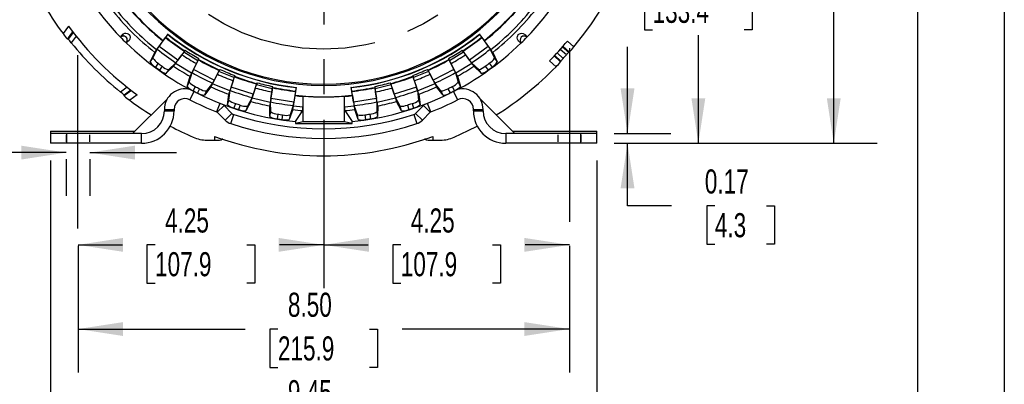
# Model space of a CAD drawing. Header units: inches. Extents: x 0 to 66, y 0 to 51.
# Tile 11 of 19: x 49 to 66, y 9.5 to 15.8. Entities that reach past the tile are written whole.
import ezdxf

# ---------------------------------------------------------------- set-up
doc = ezdxf.new("R2010")
doc.units = ezdxf.units.IN
doc.header["$LTSCALE"] = 6
doc.header["$MEASUREMENT"] = 0
doc.linetypes.add('CENTERX2', pattern=[0.8, 0.5, -0.1, 0.1, -0.1])
doc.linetypes.add('HIDDEN', pattern=[0.075, 0.05, -0.025])
doc.layers.add('CENTER', color=40, linetype='CENTERX2')
doc.layers.add('HIDDEN', color=102, linetype='HIDDEN')
doc.layers.add('DIMENSIONS', color=140, linetype='Continuous', lineweight=25)
doc.layers.add('TEXT', color=140, linetype='Continuous', lineweight=25)
doc.styles.add('SLDTEXTSTYLE0', font='TXT', dxfattribs={"width": 0.7})
doc.dimstyles.new('SLDDIMSTYLE0', dxfattribs={"dimtxt": 0.416667, "dimasz": 0.78, "dimexe": 0, "dimexo": 0.0625, "dimgap": 0.104167, "dimtad": 0, "dimtih": 1, "dimtoh": 1, "dimrnd": 1e-09, "dimdsep": 46, "dimtxsty": 'SLDTEXTSTYLE0', "dimsah": 1, "dimcen": 0.09, "dimadec": 0, "dimazin": 2, "dimtfac": 1, "dimtmove": 0, "dimatfit": 0, "dimfxl": 0, "dimfrac": 2, "dimtolj": 1, "dimtzin": 12, "dimarcsym": 0})
doc.dimstyles.new('SLDDIMSTYLE1', dxfattribs={"dimtxt": 0.416667, "dimasz": 0.78, "dimexe": 0, "dimexo": 0.0625, "dimgap": 0.104167, "dimtad": 0, "dimtih": 1, "dimtoh": 1, "dimrnd": 1e-09, "dimzin": 12, "dimdsep": 46, "dimtxsty": 'SLDTEXTSTYLE0', "dimsah": 1, "dimcen": 0.09, "dimadec": 0, "dimazin": 3, "dimtfac": 1, "dimtofl": 0, "dimtmove": 0, "dimatfit": 3, "dimfxl": 0, "dimfrac": 2, "dimtolj": 1, "dimtzin": 12, "dimarcsym": 0})
doc.dimstyles.new('SLDDIMSTYLE2', dxfattribs={"dimtxt": 0.416667, "dimasz": 0.78, "dimexe": 0, "dimexo": 0.0625, "dimgap": 0.104167, "dimtad": 0, "dimtih": 1, "dimtoh": 1, "dimrnd": 1e-09, "dimzin": 4, "dimdsep": 46, "dimtxsty": 'SLDTEXTSTYLE0', "dimsah": 1, "dimcen": 0.09, "dimadec": 0, "dimazin": 1, "dimtfac": 1, "dimtofl": 0, "dimtmove": 0, "dimatfit": 3, "dimfxl": 0, "dimfrac": 2, "dimtolj": 1, "dimtzin": 12, "dimarcsym": 0})
doc.dimstyles.new('SLDDIMSTYLE3', dxfattribs={"dimtxt": 0.416667, "dimasz": 0.78, "dimexe": 0, "dimexo": 0.0625, "dimgap": 0.104167, "dimtad": 0, "dimtih": 1, "dimtoh": 1, "dimrnd": 1e-09, "dimzin": 12, "dimdsep": 46, "dimtxsty": 'SLDTEXTSTYLE0', "dimsah": 1, "dimcen": 0.09, "dimadec": 0, "dimazin": 3, "dimtfac": 1, "dimtmove": 0, "dimatfit": 0, "dimfxl": 0, "dimfrac": 2, "dimtolj": 1, "dimtzin": 12, "dimarcsym": 0})
doc.dimstyles.new('SLDDIMSTYLE6', dxfattribs={"dimtxt": 0.416667, "dimasz": 0.78, "dimexe": 0, "dimexo": 0.0625, "dimgap": 0.104167, "dimtad": 0, "dimtih": 1, "dimtoh": 1, "dimrnd": 1e-09, "dimzin": 12, "dimdsep": 46, "dimtxsty": 'SLDTEXTSTYLE0', "dimsah": 1, "dimcen": 0, "dimadec": 0, "dimazin": 3, "dimtfac": 1, "dimtofl": 0, "dimtmove": 0, "dimatfit": 3, "dimfxl": 0, "dimfrac": 2, "dimtolj": 1, "dimtzin": 12, "dimarcsym": 0})

# ---------------------------------------------------------------- blocks, each defined once
blk = doc.blocks.new('_D_13')
at = {"layer": 'DIMENSIONS'}
for p, q in [((49.777, 13.494), (48.273, 13.494)), ((50.183, 13.494), (51.683, 13.494)), ((49.777, 13.379), (49.777, 12.744)), ((50.183, 13.379), (50.183, 12.744))]:
    blk.add_line(p, q, dxfattribs=at)
for points in [[(49.777, 13.494), (48.997, 13.614), (48.997, 13.374)], [(50.183, 13.494), (50.963, 13.374), (50.963, 13.614)]]:
    blk.add_solid(points, dxfattribs=at)
at = {"layer": 'DIMENSIONS', "insert": (44.104, 13.7), "char_height": 0.41667, "attachment_point": 1, "style": 'SLDTEXTSTYLE0'}
blk.add_mtext('8X 0.41 [10.3]', dxfattribs=at)
blk = doc.blocks.new('_D_16')
at = {"layer": 'DIMENSIONS'}
for p, q in [((49.98, 11.879), (49.98, 9.692)), ((58.479, 11.879), (58.479, 9.692)), ((49.98, 10.442), (52.872, 10.442)), ((53.437, 10.441), (53.297, 10.441)), ((53.297, 10.441), (53.297, 9.778)), ((55.022, 10.441), (55.162, 10.441)), ((55.162, 10.441), (55.162, 9.778)), ((58.479, 10.442), (55.587, 10.442)), ((53.297, 9.778), (53.437, 9.778)), ((55.162, 9.778), (55.022, 9.778))]:
    blk.add_line(p, q, dxfattribs=at)
for points in [[(49.98, 10.442), (50.76, 10.322), (50.76, 10.562)], [(58.479, 10.442), (57.699, 10.562), (57.699, 10.322)]]:
    blk.add_solid(points, dxfattribs=at)
at = {"layer": 'DIMENSIONS', "char_height": 0.4167, "attachment_point": 1, "style": 'SLDTEXTSTYLE0'}
for s, insert in [('8.50', (53.61, 11.071)), ('215.9', (53.437, 10.315))]:
    blk.add_mtext(s, dxfattribs=dict(at, insert=insert))
blk = doc.blocks.new('_D_18')
at = {"layer": 'DIMENSIONS'}
for p, q in [((45.289, 18.907), (45.289, 20.407)), ((49.381, 18.907), (44.539, 18.907)), ((44.67, 17.686), (44.53, 17.686)), ((44.53, 17.686), (44.53, 17.023)), ((45.908, 17.686), (46.048, 17.686)), ((46.048, 17.686), (46.048, 17.023)), ((44.53, 17.023), (44.67, 17.023)), ((46.048, 17.023), (45.908, 17.023)), ((46.269, 16.466), (44.539, 16.466)), ((45.289, 16.466), (45.289, 14.966))]:
    blk.add_line(p, q, dxfattribs=at)
for points in [[(45.289, 18.907), (45.409, 19.687), (45.169, 19.687)], [(45.289, 16.466), (45.169, 15.686), (45.409, 15.686)]]:
    blk.add_solid(points, dxfattribs=at)
at = {"layer": 'DIMENSIONS', "char_height": 0.4167, "attachment_point": 1, "style": 'SLDTEXTSTYLE0'}
for s, insert in [('2.44', (44.67, 18.316)), ('62.0', (44.67, 17.56))]:
    blk.add_mtext(s, dxfattribs=dict(at, insert=insert))
blk = doc.blocks.new('_D_19')
at = {"layer": 'DIMENSIONS'}
for p, q in [((57.58, 23.419), (59.18, 25.573)), ((59.18, 25.573), (59.658, 25.573)), ((59.973, 25.573), (59.833, 25.573)), ((59.833, 25.573), (59.833, 24.91)), ((61.558, 25.573), (61.698, 25.573)), ((61.698, 25.573), (61.698, 24.91)), ((59.833, 24.91), (59.973, 24.91)), ((61.698, 24.91), (61.558, 24.91))]:
    blk.add_line(p, q, dxfattribs=at)
blk.add_solid([(57.58, 23.419), (58.142, 23.974), (57.949, 24.117)], dxfattribs=at)
at = {"layer": 'DIMENSIONS', "char_height": 0.4167, "attachment_point": 1, "style": 'SLDTEXTSTYLE0'}
for s, insert in [('%%c', (59.658, 26.203)), ('11.24', (60.288, 26.203)), ('285.5', (59.973, 25.447))]:
    blk.add_mtext(s, dxfattribs=dict(at, insert=insert))
blk = doc.blocks.new('_D_20')
at = {"layer": 'DIMENSIONS'}
for p, q in [((54.53, 24.527), (58.223, 24.527)), ((58.583, 24.527), (63.801, 24.527)), ((63.051, 24.527), (63.051, 19.848)), ((62.259, 19.09), (62.119, 19.09)), ((62.119, 19.09), (62.119, 18.428)), ((63.844, 19.09), (63.984, 19.09)), ((63.984, 19.09), (63.984, 18.428)), ((62.119, 18.428), (62.259, 18.428)), ((63.984, 18.428), (63.844, 18.428)), ((63.051, 13.655), (63.051, 18.335)), ((59.254, 13.655), (63.801, 13.655))]:
    blk.add_line(p, q, dxfattribs=at)
for points in [[(63.051, 24.527), (62.931, 23.747), (63.171, 23.747)], [(63.051, 13.655), (63.171, 14.435), (62.931, 14.435)]]:
    blk.add_solid(points, dxfattribs=at)
at = {"layer": 'DIMENSIONS', "char_height": 0.4167, "attachment_point": 1, "style": 'SLDTEXTSTYLE0'}
for s, insert in [('10.87', (62.259, 19.721)), ('276.2', (62.259, 18.965))]:
    blk.add_mtext(s, dxfattribs=dict(at, insert=insert))
blk = doc.blocks.new('_D_23')
at = {"layer": 'DIMENSIONS'}
for p, q in [((59.078, 18.907), (61.459, 18.907)), ((60.709, 18.907), (60.709, 17.038)), ((59.917, 16.28), (59.777, 16.28)), ((59.777, 16.28), (59.777, 15.618)), ((61.502, 16.28), (61.642, 16.28)), ((61.642, 16.28), (61.642, 15.618)), ((59.777, 15.618), (59.917, 15.618)), ((60.709, 13.655), (60.709, 15.524)), ((61.642, 15.618), (61.502, 15.618)), ((59.254, 13.655), (61.459, 13.655))]:
    blk.add_line(p, q, dxfattribs=at)
for points in [[(60.709, 18.907), (60.589, 18.127), (60.829, 18.127)], [(60.709, 13.655), (60.829, 14.435), (60.589, 14.435)]]:
    blk.add_solid(points, dxfattribs=at)
at = {"layer": 'DIMENSIONS', "char_height": 0.4167, "attachment_point": 1, "style": 'SLDTEXTSTYLE0'}
for s, insert in [('5.25', (60.09, 16.911)), ('133.4', (59.917, 16.155))]:
    blk.add_mtext(s, dxfattribs=dict(at, insert=insert))
blk = doc.blocks.new('_D_24')
at = {"layer": 'DIMENSIONS'}
for p, q in [((59.484, 13.823), (59.484, 15.323)), ((59.254, 13.823), (60.234, 13.823)), ((59.254, 13.655), (60.234, 13.655)), ((59.484, 12.573), (59.484, 13.655)), ((60.242, 12.573), (59.484, 12.573)), ((60.994, 12.573), (60.854, 12.573)), ((60.854, 12.573), (60.854, 11.91)), ((61.886, 12.573), (62.026, 12.573)), ((62.026, 12.573), (62.026, 11.91)), ((60.854, 11.91), (60.994, 11.91)), ((62.026, 11.91), (61.886, 11.91))]:
    blk.add_line(p, q, dxfattribs=at)
for points in [[(59.484, 13.823), (59.604, 14.603), (59.364, 14.603)], [(59.484, 13.655), (59.364, 12.875), (59.604, 12.875)]]:
    blk.add_solid(points, dxfattribs=at)
at = {"layer": 'DIMENSIONS', "char_height": 0.4167, "attachment_point": 1, "style": 'SLDTEXTSTYLE0'}
for s, insert in [('0.17', (60.821, 13.203)), ('4.3', (60.994, 12.447))]:
    blk.add_mtext(s, dxfattribs=dict(at, insert=insert))
blk = doc.blocks.new('_D_25')
at = {"layer": 'DIMENSIONS'}
for p, q in [((54.23, 14.058), (54.23, 11.148)), ((49.98, 11.898), (50.747, 11.898)), ((49.98, 11.879), (49.98, 11.148)), ((51.312, 11.897), (51.172, 11.897)), ((51.172, 11.897), (51.172, 11.235)), ((52.897, 11.897), (53.037, 11.897)), ((53.037, 11.897), (53.037, 11.235)), ((54.23, 11.898), (53.462, 11.898)), ((51.172, 11.235), (51.312, 11.235)), ((53.037, 11.235), (52.897, 11.235))]:
    blk.add_line(p, q, dxfattribs=at)
for points in [[(49.98, 11.898), (50.76, 11.778), (50.76, 12.018)], [(54.23, 11.898), (53.45, 12.018), (53.45, 11.778)]]:
    blk.add_solid(points, dxfattribs=at)
at = {"layer": 'DIMENSIONS', "char_height": 0.4167, "attachment_point": 1, "style": 'SLDTEXTSTYLE0'}
for s, insert in [('4.25', (51.485, 12.528)), ('107.9', (51.312, 11.772))]:
    blk.add_mtext(s, dxfattribs=dict(at, insert=insert))
blk = doc.blocks.new('_D_26')
at = {"layer": 'DIMENSIONS'}
for p, q in [((54.23, 14.058), (54.23, 11.148)), ((54.23, 11.898), (54.997, 11.898)), ((55.562, 11.897), (55.422, 11.897)), ((55.422, 11.897), (55.422, 11.235)), ((57.147, 11.897), (57.287, 11.897)), ((57.287, 11.897), (57.287, 11.235)), ((58.479, 11.898), (57.712, 11.898)), ((58.479, 11.879), (58.479, 11.148)), ((55.422, 11.235), (55.562, 11.235)), ((57.287, 11.235), (57.147, 11.235))]:
    blk.add_line(p, q, dxfattribs=at)
for points in [[(54.23, 11.898), (55.01, 11.778), (55.01, 12.018)], [(58.479, 11.898), (57.699, 12.018), (57.699, 11.778)]]:
    blk.add_solid(points, dxfattribs=at)
at = {"layer": 'DIMENSIONS', "char_height": 0.4167, "attachment_point": 1, "style": 'SLDTEXTSTYLE0'}
for s, insert in [('4.25', (55.735, 12.528)), ('107.9', (55.562, 11.772))]:
    blk.add_mtext(s, dxfattribs=dict(at, insert=insert))
blk = doc.blocks.new('_D_27')
at = {"layer": 'DIMENSIONS'}
for p, q in [((49.505, 13.355), (49.505, 8.179)), ((58.954, 13.355), (58.954, 8.179)), ((49.505, 8.929), (52.872, 8.929)), ((53.437, 8.928), (53.297, 8.928)), ((53.297, 8.928), (53.297, 8.265)), ((55.022, 8.928), (55.162, 8.928)), ((55.162, 8.928), (55.162, 8.265)), ((58.954, 8.929), (55.587, 8.929)), ((53.297, 8.265), (53.437, 8.265)), ((55.162, 8.265), (55.022, 8.265))]:
    blk.add_line(p, q, dxfattribs=at)
for points in [[(49.505, 8.929), (50.285, 8.809), (50.285, 9.049)], [(58.954, 8.929), (58.174, 9.049), (58.174, 8.809)]]:
    blk.add_solid(points, dxfattribs=at)
at = {"layer": 'DIMENSIONS', "char_height": 0.4167, "attachment_point": 1, "style": 'SLDTEXTSTYLE0'}
for s, insert in [('9.45', (53.61, 9.558)), ('240.0', (53.437, 8.802))]:
    blk.add_mtext(s, dxfattribs=dict(at, insert=insert))
blk = doc.blocks.new('SW_CENTERMARKSYMBOL_0')
at = {"layer": 'CENTER', "color": 0}
for p, q in [((0, 0.2), (0, 4.549)), ((-0.2, 0), (-4.549, 0)), ((0, 0), (-0.1, 0)), ((0, 0), (0, 0.1)), ((0, 0), (0, -0.1)), ((0, 0), (0.1, 0)), ((0.2, 0), (4.549, 0)), ((0, -0.2), (0, -4.549))]:
    blk.add_line(p, q, dxfattribs=at)

msp = doc.modelspace()

# ---------------------------------------------------------------- linework, layer by layer
at = {"color": 7, "linetype": 'Continuous'}
msp.add_line((66.0006, 51.0006), (66.0006, 0.0006), dxfattribs=at)
for p, q in [((49.815, 15.6805), (49.7213, 15.5515)), ((49.7978, 15.4559), (49.8891, 15.5815)), ((49.8964, 15.5721), (49.8122, 15.4562)), ((49.9468, 15.5075), (49.8642, 15.3938)), ((50.7636, 15.5102), (50.7636, 15.5472)), ((51.5324, 15.544), (51.4514, 15.4325)), ((51.53, 15.5398), (51.5324, 15.5432)), ((51.5324, 15.544), (51.5324, 15.5432)), ((57.0076, 15.4325), (56.9266, 15.544)), ((56.9266, 15.5432), (56.9266, 15.544)), ((56.9266, 15.5432), (56.9291, 15.5398)), ((49.8122, 15.4562), (49.7978, 15.4559)), ((51.4489, 15.4256), (51.3394, 15.2749)), ((51.3827, 15.331), (51.4938, 15.4839)), ((51.708, 15.0947), (51.3827, 15.331)), ((51.4514, 15.4325), (51.4489, 15.4256)), ((51.4938, 15.4839), (51.4964, 15.4913)), ((57.0763, 15.331), (56.751, 15.0947)), ((56.9626, 15.4913), (56.9652, 15.4839)), ((56.9652, 15.4839), (57.0763, 15.331)), ((57.0101, 15.4256), (57.0076, 15.4325)), ((57.1196, 15.2749), (57.0101, 15.4256)), ((58.4788, 15.2336), (58.3679, 15.3333)), ((58.5572, 15.3217), (58.4441, 15.4235)), ((51.2276, 15.0624), (51.306, 15.2267)), ((51.2758, 15.1288), (51.3494, 15.2828)), ((51.668, 15.0361), (51.7775, 15.1869)), ((51.8191, 15.2476), (51.708, 15.0947)), ((51.8347, 15.2639), (51.8112, 15.2314)), ((52.0522, 15.0837), (51.8112, 15.2314)), ((51.8253, 15.2524), (51.8191, 15.2476)), ((56.6479, 15.2314), (56.4068, 15.0837)), ((56.6479, 15.2314), (56.6243, 15.2639)), ((56.6399, 15.2476), (56.6338, 15.2524)), ((56.751, 15.0947), (56.6399, 15.2476)), ((56.6815, 15.1869), (56.791, 15.0361)), ((57.1096, 15.2828), (57.1832, 15.1288)), ((57.153, 15.2267), (57.2314, 15.0624)), ((58.3273, 15.0653), (58.2165, 15.1651)), ((58.331, 15.0779), (58.2245, 15.1737)), ((58.2646, 15.217), (58.3699, 15.1222)), ((58.4266, 15.1852), (58.3213, 15.28)), ((58.3602, 15.3244), (58.4666, 15.2286)), ((51.2276, 15.0624), (51.2758, 15.1288)), ((51.3659, 15.0386), (51.3177, 14.9722)), ((51.4351, 14.9884), (51.3869, 14.922)), ((51.6325, 14.9895), (51.5005, 14.8641)), ((51.6725, 15.0481), (51.5487, 14.9305)), ((51.9432, 14.8675), (51.668, 15.0361)), ((52.0278, 15.0335), (51.9432, 14.8675)), ((51.9772, 14.9297), (52.063, 15.0981)), ((52.0522, 15.0837), (52.0704, 15.1194)), ((52.063, 15.0981), (52.0645, 15.1058)), ((56.3886, 15.1194), (56.4068, 15.0837)), ((56.3946, 15.1058), (56.396, 15.0981)), ((56.396, 15.0981), (56.4818, 14.9297)), ((56.5158, 14.8675), (56.4312, 15.0335)), ((56.791, 15.0361), (56.5158, 14.8675)), ((56.9103, 14.9305), (56.7865, 15.0481)), ((56.9585, 14.8641), (56.8266, 14.9895)), ((57.024, 14.9884), (57.0722, 14.922)), ((57.0931, 15.0386), (57.1413, 14.9722)), ((57.1832, 15.1288), (57.2314, 15.0624)), ((58.2478, 14.9781), (58.1348, 15.0799)), ((51.5487, 14.9305), (51.5005, 14.8641)), ((51.9033, 14.7133), (51.9518, 14.8769)), ((52.3355, 14.7472), (51.9772, 14.9297)), ((52.3051, 14.6831), (52.3897, 14.8491)), ((52.4213, 14.9156), (52.3355, 14.7472)), ((52.4342, 14.9341), (52.416, 14.8984)), ((52.6772, 14.7902), (52.416, 14.8984)), ((52.4266, 14.9213), (52.4213, 14.9156)), ((52.6772, 14.7902), (52.6896, 14.8283)), ((55.7695, 14.8283), (55.7819, 14.7902)), ((56.0431, 14.8984), (55.7819, 14.7902)), ((56.0431, 14.8984), (56.0249, 14.9341)), ((56.0378, 14.9156), (56.0324, 14.9213)), ((56.1236, 14.7472), (56.0378, 14.9156)), ((56.0693, 14.8491), (56.1539, 14.6831)), ((56.4818, 14.9297), (56.1236, 14.7472)), ((56.5072, 14.8769), (56.5558, 14.7133)), ((56.9585, 14.8641), (56.9103, 14.9305)), ((51.866, 14.6401), (51.9178, 14.8146)), ((51.866, 14.6401), (51.9033, 14.7133)), ((52.3077, 14.6956), (52.2038, 14.5601)), ((52.6033, 14.5595), (52.3051, 14.6831)), ((52.6609, 14.7368), (52.6033, 14.5595)), ((52.6272, 14.6264), (52.6856, 14.8061)), ((52.6856, 14.8061), (52.6858, 14.8139)), ((53.068, 14.6819), (53.0096, 14.5021)), ((53.0778, 14.7022), (53.0654, 14.664)), ((53.3403, 14.598), (53.0654, 14.664)), ((53.0724, 14.6883), (53.068, 14.6819)), ((55.3936, 14.664), (55.1187, 14.598)), ((55.3936, 14.664), (55.3812, 14.7022)), ((55.3911, 14.6819), (55.3867, 14.6883)), ((55.4495, 14.5021), (55.3911, 14.6819)), ((55.7732, 14.8139), (55.7734, 14.8061)), ((55.7734, 14.8061), (55.8318, 14.6264)), ((55.8557, 14.5595), (55.7981, 14.7368)), ((56.1539, 14.6831), (55.8557, 14.5595)), ((56.2552, 14.5601), (56.1513, 14.6956)), ((56.5412, 14.8146), (56.593, 14.6401)), ((56.5558, 14.7133), (56.593, 14.6401)), ((50.8298, 14.6246), (50.7161, 14.542)), ((50.9038, 14.5669), (50.7782, 14.4756)), ((50.7782, 14.4756), (50.7784, 14.49)), ((50.8943, 14.5741), (50.7784, 14.49)), ((51.0027, 14.4928), (50.8737, 14.3991)), ((51.9135, 14.4075), (51.9864, 14.5491)), ((52.0064, 14.6383), (51.9691, 14.5652)), ((52.0825, 14.5995), (52.0453, 14.5264)), ((52.2773, 14.6315), (52.1666, 14.487)), ((52.2038, 14.5601), (52.1666, 14.487)), ((52.5626, 14.3229), (52.5865, 14.5034)), ((52.588, 14.401), (52.6103, 14.5702)), ((53.0096, 14.5021), (52.6272, 14.6264)), ((52.9896, 14.434), (53.0472, 14.6113)), ((53.3326, 14.5428), (53.3035, 14.3587)), ((53.3166, 14.4284), (53.3462, 14.6151)), ((53.3403, 14.598), (53.3466, 14.6376)), ((53.3462, 14.6151), (53.3452, 14.6228)), ((53.7046, 14.2951), (53.7338, 14.4792)), ((53.7433, 14.5522), (53.7137, 14.3655)), ((53.7338, 14.4792), (53.7369, 14.4858)), ((53.7369, 14.4858), (53.7585, 14.622)), ((53.7466, 14.5592), (53.7433, 14.5522)), ((53.7579, 14.6213), (53.7572, 14.6172)), ((53.7579, 14.6213), (53.7585, 14.622)), ((54.7005, 14.622), (54.7221, 14.4858)), ((54.7005, 14.622), (54.7012, 14.6213)), ((54.7018, 14.6172), (54.7012, 14.6213)), ((54.7158, 14.5522), (54.7124, 14.5592)), ((54.7453, 14.3655), (54.7158, 14.5522)), ((54.7221, 14.4858), (54.7252, 14.4792)), ((54.7252, 14.4792), (54.7544, 14.2951)), ((55.1124, 14.6376), (55.1187, 14.598)), ((55.1139, 14.6228), (55.1129, 14.6151)), ((55.1129, 14.6151), (55.1424, 14.4284)), ((55.1556, 14.3587), (55.1264, 14.5428)), ((55.4118, 14.6113), (55.4694, 14.434)), ((55.8318, 14.6264), (55.4495, 14.5021)), ((55.8487, 14.5702), (55.871, 14.401)), ((55.8726, 14.5034), (55.8964, 14.3229)), ((56.2925, 14.487), (56.1817, 14.6315)), ((56.2925, 14.487), (56.2552, 14.5601)), ((56.3765, 14.5995), (56.4137, 14.5264)), ((56.4526, 14.6383), (56.4899, 14.5652)), ((56.4726, 14.5491), (56.5455, 14.4075)), ((51.5247, 14.4244), (50.9228, 13.8226)), ((52.435, 14.346), (52.3766, 14.1978)), ((52.505, 14.3095), (52.3867, 14.1912)), ((52.6415, 14.173), (52.505, 14.3095)), ((52.5626, 14.3229), (52.588, 14.401)), ((52.7016, 14.343), (52.6762, 14.265)), ((52.7828, 14.3166), (52.7575, 14.2386)), ((52.9702, 14.3787), (52.8834, 14.2187)), ((52.9902, 14.4468), (52.9088, 14.2968)), ((53.3035, 14.3587), (52.9896, 14.434)), ((53.3131, 14.1997), (53.3087, 14.3703)), ((53.7137, 14.3655), (53.3166, 14.4284)), ((53.7032, 14.3079), (53.6463, 14.1469)), ((53.8752, 14.4709), (53.87, 14.4661)), ((53.87, 14.4661), (53.87, 14.2793)), ((53.8752, 14.0254), (53.8752, 14.4709)), ((54.2295, 14.4585), (54.2295, 14.4567)), ((54.5838, 14.4709), (54.589, 14.4661)), ((54.5838, 14.4709), (54.5838, 14.0254)), ((54.589, 14.2793), (54.589, 14.4661)), ((55.1424, 14.4284), (54.7453, 14.3655)), ((54.8127, 14.1469), (54.7558, 14.3079)), ((55.1503, 14.3703), (55.1459, 14.1997)), ((55.4694, 14.434), (55.1556, 14.3587)), ((55.5502, 14.2968), (55.4688, 14.4468)), ((55.5756, 14.2187), (55.4888, 14.3787)), ((55.6762, 14.3166), (55.7015, 14.2386)), ((55.7574, 14.343), (55.7828, 14.265)), ((55.954, 14.3095), (55.8176, 14.173)), ((55.871, 14.401), (55.8964, 14.3229)), ((56.0723, 14.1912), (55.954, 14.3095)), ((56.0824, 14.1978), (56.0241, 14.346)), ((57.5362, 13.8226), (56.9344, 14.4244)), ((51.4736, 14.2412), (51.6409, 14.2412)), ((51.4736, 14.2412), (51.4736, 14.2163)), ((51.4736, 14.2163), (51.6409, 14.2163)), ((51.6409, 14.2412), (51.6409, 14.2163)), ((52.5232, 14.0547), (52.3867, 14.1912)), ((52.5232, 14.0547), (52.6415, 14.173)), ((52.6205, 13.9949), (52.6726, 14.1539)), ((52.9088, 14.2968), (52.8834, 14.2187)), ((53.3003, 14.1186), (53.2956, 14.3006)), ((53.3003, 14.1186), (53.3131, 14.1997)), ((53.4344, 14.1602), (53.4216, 14.0792)), ((53.5188, 14.1469), (53.506, 14.0658)), ((53.6942, 14.2375), (53.6335, 14.0659)), ((53.6463, 14.1469), (53.6335, 14.0659)), ((53.87, 14.2793), (53.7046, 14.2951)), ((53.7403, 14.0302), (53.8656, 14.221)), ((54.7544, 14.2951), (54.589, 14.2793)), ((54.5935, 14.221), (54.7187, 14.0302)), ((54.8255, 14.0659), (54.7649, 14.2375)), ((54.8255, 14.0659), (54.8127, 14.1469)), ((54.9402, 14.1469), (54.9531, 14.0658)), ((55.0246, 14.1602), (55.0375, 14.0792)), ((55.1459, 14.1997), (55.1587, 14.1186)), ((55.1634, 14.3006), (55.1587, 14.1186)), ((55.5756, 14.2187), (55.5502, 14.2968)), ((55.7864, 14.1539), (55.8385, 13.9949)), ((55.8176, 14.173), (55.9359, 14.0547)), ((56.0723, 14.1912), (55.9359, 14.0547)), ((56.8181, 14.2412), (56.9854, 14.2412)), ((56.8181, 14.2163), (56.8181, 14.2412)), ((56.8181, 14.2163), (56.9854, 14.2163)), ((56.9854, 14.2163), (56.9854, 14.2412)), ((53.7403, 14.0302), (53.7403, 13.9985)), ((53.8752, 14.0254), (53.7403, 13.9985)), ((53.7403, 13.9985), (54.7187, 13.9985)), ((54.5838, 14.0254), (53.8752, 14.0254)), ((54.7187, 13.9985), (54.5838, 14.0254)), ((54.7187, 13.9985), (54.7187, 14.0302)), ((49.5051, 13.862), (50.9622, 13.862)), ((49.5051, 13.862), (49.5051, 13.8226)), ((49.5051, 13.8226), (49.5051, 13.6553)), ((49.7807, 13.8226), (49.5051, 13.8226)), ((49.7807, 13.8226), (49.7807, 13.6553)), ((51.0799, 13.8226), (49.7807, 13.8226)), ((51.0799, 13.6553), (51.0799, 13.8226)), ((57.3791, 13.8226), (57.3791, 13.6553)), ((58.6783, 13.8226), (57.3791, 13.8226)), ((57.4968, 13.862), (58.9539, 13.862)), ((58.6783, 13.6553), (58.6783, 13.8226)), ((58.9539, 13.8226), (58.6783, 13.8226)), ((58.9539, 13.8226), (58.9539, 13.862)), ((58.9539, 13.6553), (58.9539, 13.8226)), ((49.7807, 13.6553), (49.5051, 13.6553)), ((51.0799, 13.6553), (49.7807, 13.6553)), ((52.21, 13.7104), (52.3428, 13.7104)), ((52.3428, 13.775), (52.3428, 13.7104)), ((52.4609, 13.7134), (52.4609, 13.7332)), ((52.4713, 13.7239), (52.4609, 13.7134)), ((52.4713, 13.7239), (52.4713, 13.7296)), ((55.9877, 13.7296), (55.9877, 13.7239)), ((55.9982, 13.7134), (55.9877, 13.7239)), ((55.9982, 13.7332), (55.9982, 13.7134)), ((56.1162, 13.775), (56.1162, 13.7104)), ((56.1162, 13.7104), (56.249, 13.7104)), ((58.6783, 13.6553), (57.3791, 13.6553)), ((58.9539, 13.6553), (58.6783, 13.6553))]:
    msp.add_line(p, q)
at = {"color": 179, "linetype": 'Continuous', "lineweight": 18}
for p, q in [((49.7806, 13.739), (49.7806, 13.8227)), ((49.7806, 13.8227), (49.7806, 13.6553))]:
    msp.add_line(p, q, dxfattribs=at)
at = {"flags": 128}
for points in [[(50.7152, 15.4904), (50.7232, 15.5079), (50.7636, 15.5472)], [(50.7636, 15.5472), (50.7919, 15.5575), (50.8093, 15.5594), (50.8321, 15.5554), (50.8491, 15.5475), (50.8544, 15.5437), (50.857, 15.5416), (50.8599, 15.5389), (50.8624, 15.5363), (50.8649, 15.5335), (50.868, 15.5294), (50.8736, 15.52), (50.881, 15.4931), (50.8771, 15.4573), (50.8631, 15.4312), (50.8126, 15.393)], [(57.6464, 15.393), (57.6289, 15.401), (57.6011, 15.424), (57.5829, 15.4564), (57.5779, 15.4765), (57.5795, 15.5029), (57.5863, 15.5217), (57.5905, 15.5286), (57.5926, 15.5315), (57.5953, 15.5349), (57.5975, 15.5373), (57.6, 15.5398), (57.6022, 15.5417), (57.6057, 15.5446), (57.613, 15.5494), (57.632, 15.5568), (57.6579, 15.5591), (57.6776, 15.5548), (57.7183, 15.5314), (57.7433, 15.4919), (57.7438, 15.4904)], [(51.8347, 15.2639), (51.8281, 15.2556), (51.8253, 15.2524)], [(56.6338, 15.2524), (56.6304, 15.2562), (56.6243, 15.2639)], [(52.0645, 15.1058), (52.0663, 15.1105), (52.0704, 15.1194)], [(56.3886, 15.1194), (56.393, 15.1098), (56.3946, 15.1058)], [(52.4342, 14.9341), (52.429, 14.9249), (52.4266, 14.9213)], [(52.6858, 14.8139), (52.6869, 14.8188), (52.6896, 14.8283)], [(55.7695, 14.8283), (55.7723, 14.8181), (55.7732, 14.8139)], [(56.0324, 14.9213), (56.0297, 14.9255), (56.0249, 14.9341)], [(53.0778, 14.7022), (53.0741, 14.6922), (53.0724, 14.6883)], [(55.3867, 14.6883), (55.3846, 14.6929), (55.3812, 14.7022)], [(53.3452, 14.6228), (53.3455, 14.6279), (53.3466, 14.6376)], [(55.1124, 14.6376), (55.1136, 14.6271), (55.1139, 14.6228)], [(56.486, 13.7601), (56.7301, 13.8741), (56.8835, 13.9534)]]:
    msp.add_lwpolyline(points, dxfattribs=at)
for centre, radius, start, end in [((54.2295, 18.9073), 5.6201, 320.35711, 36.6631), ((54.2295, 18.9073), 4.25, 180, 0), ((54.2295, 18.9073), 4.2303, 180, 0), ((54.2295, 18.9073), 4.9016, 184.96981, 224.19463), ((54.2295, 18.9073), 4.9016, 315.80537, 355.03019), ((54.2295, 18.9073), 5.6201, 203.37847, 216.6631), ((54.2289, 18.9067), 4.6411, 218.50634, 231.49366), ((54.2295, 18.9073), 4.4557, 218.61236, 231.38764), ((54.2295, 18.9073), 4.4488, 218.64299, 231.35701), ((54.2295, 18.9073), 4.4488, 308.64299, 321.35701), ((54.2295, 18.9073), 4.4557, 308.61236, 321.38764), ((54.2301, 18.9067), 4.6411, 308.50634, 321.49366), ((54.2295, 18.9073), 4.7004, 218.46004, 231.53996), ((54.2295, 18.9073), 4.7004, 308.46004, 321.53996), ((54.2295, 18.9073), 5.4681, 216.16515, 233.83485), ((50.3887, 16.0077), 0.8084, 214.35468, 223.03905), ((50.7636, 15.4413), 0.0689, 90, 134.59732), ((50.7636, 15.4413), 0.0689, 315.40268, 90), ((52.1766, 15.0574), 0.8067, 143.27668, 147.4663), ((54.2294, 18.907), 4.3157, 231.28126, 263.71874), ((54.2295, 18.9073), 4.3111, 231.27252, 263.72748), ((54.2295, 18.9073), 4.3118, 231.27982, 263.72018), ((54.2295, 18.9073), 4.3111, 276.27252, 308.72748), ((54.2295, 18.9073), 4.3118, 276.27982, 308.72018), ((54.2296, 18.907), 4.3157, 276.28126, 308.71874), ((56.4859, 15.1979), 0.5597, 31.60833, 37.6487), ((57.6954, 15.4413), 0.0689, 45.40268, 224.59732), ((49.1994, 14.8922), 0.8328, 37.03744, 42.62517), ((54.2295, 18.9073), 5.6036, 218.82894, 231.17106), ((54.2295, 18.9073), 4.9016, 224.19463, 225.80537), ((54.2295, 18.9073), 4.9016, 225.80537, 264.27231), ((52.1046, 14.7956), 0.8988, 143.4331, 147.16985), ((54.2295, 18.9073), 4.3821, 231.37073, 236.62927), ((54.2295, 18.9073), 4.3748, 231.33752, 236.66248), ((54.2295, 18.9073), 4.9016, 275.72769, 314.19463), ((54.2295, 18.9073), 4.3748, 303.33752, 308.66248), ((54.2295, 18.9073), 4.3821, 303.37073, 308.62927), ((56.5938, 14.9613), 0.6078, 31.93504, 37.46201), ((54.2295, 18.9073), 4.9016, 314.19463, 315.80537), ((54.2295, 18.9073), 5.4681, 315.57732, 320.42268), ((52.0612, 14.7394), 0.8988, 143.43309, 147.1699), ((54.2295, 18.9073), 4.6294, 231.52777, 236.47223), ((50.9148, 15.8734), 1.1025, 321.49135, 324.39114), ((54.2295, 18.9073), 4.4557, 236.61236, 240.38764), ((54.2295, 18.9073), 4.36, 236.68332, 240.31668), ((54.2295, 18.9073), 4.36, 299.68332, 303.31668), ((54.2295, 18.9073), 4.4557, 299.61236, 303.38764), ((57.4642, 15.8129), 1.0023, 215.46383, 218.65369), ((54.2295, 18.9073), 4.6294, 303.52777, 308.47223), ((56.3978, 14.7394), 0.8988, 32.8301, 36.56691), ((54.2295, 18.9073), 5.6098, 317.5671, 318.4329), ((59.0943, 14.6094), 0.8817, 135.39351, 139.22681), ((57.6736, 16.0291), 1.1319, 315.3454, 321.31873), ((51.4135, 15.1582), 0.2092, 207.24157, 242.73553), ((51.5109, 15.2735), 0.276, 211.61229, 238.32333), ((54.2295, 18.9073), 4.8132, 233.49138, 234.50862), ((51.5822, 15.1369), 0.209, 225.27271, 260.79167), ((50.9356, 15.5572), 0.8988, 320.8301, 324.56691), ((54.2295, 18.9073), 4.7004, 236.46004, 240.53996), ((51.2073, 15.4393), 0.6078, 319.93504, 325.46201), ((52.941, 14.6203), 1.0023, 152.46383, 155.65369), ((54.2295, 18.9073), 4.3821, 240.37073, 245.62927), ((54.2295, 18.9073), 4.3748, 240.33752, 245.66248), ((54.2295, 18.9073), 4.3748, 294.33752, 299.66248), ((54.2295, 18.9073), 4.3821, 294.37073, 299.62927), ((55.4279, 14.5765), 1.1025, 24.49135, 27.39114), ((54.2295, 18.9073), 4.7004, 299.46004, 303.53996), ((57.4834, 15.6158), 0.8988, 215.4331, 219.16985), ((57.5234, 15.5572), 0.8988, 215.43309, 219.1699), ((56.8453, 15.1988), 0.276, 283.61229, 310.32333), ((54.2295, 18.9073), 4.8132, 305.49138, 306.50862), ((56.9973, 15.2244), 0.209, 297.27271, 332.79167), ((56.9963, 15.2074), 0.2763, 301.66857, 328.35433), ((57.6681, 15.586), 0.84, 313.6421, 321.69377), ((58.8048, 14.7008), 0.6056, 135.89873, 141.48095), ((54.2295, 18.9073), 4.8952, 233.4999, 234.5001), ((51.5657, 15.1326), 0.2763, 229.66857, 256.35433), ((52.7399, 14.4515), 0.8988, 152.43309, 156.1699), ((52.774, 14.5138), 0.8988, 152.4331, 156.16985), ((54.2295, 18.9073), 4.6294, 240.52777, 245.47223), ((51.4302, 15.3922), 1.1025, 330.49135, 333.39114), ((54.2295, 18.9073), 4.4557, 245.61236, 249.38764), ((54.2295, 18.9073), 4.36, 245.68332, 249.31668), ((54.2295, 18.9073), 4.36, 290.68332, 294.31668), ((54.2295, 18.9073), 4.4557, 290.61236, 294.38764), ((56.9403, 15.345), 1.0023, 206.46383, 209.65369), ((54.2295, 18.9073), 4.6294, 294.52777, 299.47223), ((55.9474, 14.6401), 0.6078, 22.93504, 28.46201), ((55.7191, 14.4515), 0.8988, 23.8301, 27.56691), ((56.9249, 15.0706), 0.2092, 279.24157, 314.73553), ((54.2295, 18.9073), 4.8952, 305.4999, 306.5001), ((54.2295, 18.9073), 5.6201, 302.07353, 315.64289), ((52.1128, 14.893), 0.276, 220.61229, 247.32333), ((51.5003, 15.0832), 0.8988, 329.8301, 333.56691), ((51.787, 15.0092), 0.6078, 328.93504, 334.46201), ((53.6275, 14.4715), 1.0023, 161.46383, 164.65369), ((54.2295, 18.9073), 4.3821, 249.37073, 254.62927), ((54.2295, 18.9073), 4.3748, 249.33752, 254.66248), ((52.0146, 14.9976), 1.1025, 339.49135, 342.39114), ((54.2295, 18.9073), 4.36, 254.68332, 258.31668), ((54.2295, 18.9073), 4.36, 281.68332, 285.31668), ((54.2295, 18.9073), 4.3748, 285.33752, 290.66248), ((54.2295, 18.9073), 4.3821, 285.37073, 290.62927), ((56.3497, 14.9648), 1.0023, 197.46383, 200.65369), ((54.7356, 14.4423), 1.1025, 15.49135, 18.39114), ((56.9284, 15.1473), 0.8988, 206.4331, 210.16985), ((56.9588, 15.0832), 0.8988, 206.43309, 210.1699), ((56.3871, 14.8368), 0.209, 288.27271, 323.79167), ((49.9761, 13.5914), 1.2046, 48.23766, 52.09972), ((51.3299, 15.0664), 0.8084, 226.96095, 235.64532), ((51.8279, 14.2412), 0.3543, 74.61618, 180), ((52.0347, 14.7638), 0.2092, 216.24157, 251.73553), ((54.2295, 18.9073), 4.8952, 242.4999, 243.5001), ((54.2295, 18.9073), 4.8132, 242.49138, 243.50862), ((52.1889, 14.7624), 0.2763, 238.66857, 265.35433), ((52.2046, 14.7692), 0.209, 234.27271, 269.79167), ((54.2295, 18.9073), 4.7004, 245.46004, 249.53996), ((53.4553, 14.2733), 0.8988, 161.43309, 165.1699), ((53.4792, 14.3402), 0.8988, 161.4331, 165.16985), ((54.2295, 18.9073), 4.6294, 249.52777, 254.47223), ((52.4269, 14.6751), 0.6078, 337.93504, 343.46201), ((54.2295, 18.9073), 4.4557, 254.61236, 258.38764), ((54.3288, 14.432), 1.0023, 170.46383, 173.65369), ((54.2295, 18.9073), 4.3748, 258.33752, 263.66248), ((54.2295, 18.9073), 4.3821, 258.37073, 263.62927), ((54.2295, 18.9073), 4.4557, 263.61236, 265.37221), ((54.2295, 18.9073), 4.4488, 263.64299, 270), ((53.2021, 14.6888), 0.5597, 346.60833, 352.6487), ((54.2295, 18.9073), 4.4488, 270, 276.35701), ((54.2295, 18.9073), 4.4557, 274.62779, 276.38764), ((55.5001, 14.7334), 0.8067, 188.27668, 192.4663), ((54.2295, 18.9073), 4.3748, 276.33752, 281.66248), ((54.2295, 18.9073), 4.3821, 276.37073, 281.62927), ((54.0309, 14.4181), 1.1025, 6.49135, 9.39114), ((54.2295, 18.9073), 4.4557, 281.61236, 285.38764), ((56.307, 14.7714), 0.8988, 197.4331, 201.16985), ((54.2295, 18.9073), 4.6294, 285.52777, 290.47223), ((55.2587, 14.4239), 0.6078, 13.93504, 19.46201), ((55.0037, 14.2733), 0.8988, 14.8301, 18.56691), ((54.2295, 18.9073), 4.7004, 290.46004, 294.53996), ((56.233, 14.8353), 0.276, 274.61229, 301.32333), ((56.2916, 14.6962), 0.2092, 270.24157, 305.73553), ((54.2295, 18.9073), 4.8132, 296.49138, 297.50862), ((54.2295, 18.9073), 4.8952, 296.4999, 297.5001), ((56.3834, 14.8201), 0.2763, 292.66857, 319.35433), ((56.6311, 14.2412), 0.3543, 0, 105.38382), ((54.2295, 18.9073), 5.6201, 233.3369, 237.92647), ((51.8279, 14.2412), 0.187, 62.75566, 180), ((54.2295, 18.9053), 5.0591, 242.75566, 248.51523), ((52.3658, 14.1703), 0.1969, 45, 52.43739), ((52.7099, 14.4715), 0.2092, 225.24157, 260.73553), ((52.7668, 14.6113), 0.276, 229.61229, 256.32333), ((54.2295, 18.9073), 4.8132, 251.49138, 252.50862), ((52.8769, 14.5033), 0.209, 243.27271, 278.79167), ((52.1321, 14.7033), 0.8988, 338.8301, 342.56691), ((54.2295, 18.9073), 4.7004, 254.46004, 258.53996), ((54.1898, 14.2093), 0.8988, 170.43309, 174.1699), ((54.2029, 14.279), 0.8988, 170.4331, 174.16985), ((54.2295, 18.9073), 4.6294, 258.52777, 263.47223), ((53.1111, 14.4453), 0.6078, 346.93504, 352.46201), ((54.2295, 18.9073), 4.4505, 265.43355, 270), ((54.2295, 18.9073), 4.4505, 270, 274.56645), ((55.6344, 14.4973), 0.8988, 188.4331, 192.16985), ((54.2295, 18.9073), 4.6294, 276.52777, 281.47223), ((54.5447, 14.318), 0.6078, 4.93504, 10.46201), ((54.2693, 14.2093), 0.8988, 5.8301, 9.56691), ((54.2295, 18.9073), 4.7004, 281.46004, 285.53996), ((56.3269, 14.7033), 0.8988, 197.43309, 201.1699), ((55.5713, 14.572), 0.276, 265.61229, 292.32333), ((54.2295, 18.9073), 4.8132, 287.49138, 288.50862), ((55.7238, 14.5494), 0.209, 279.27271, 314.79167), ((55.7175, 14.5335), 0.2763, 283.66857, 310.35433), ((56.0932, 14.1703), 0.1969, 127.56261, 135), ((54.2295, 18.9053), 5.0591, 291.48477, 297.24434), ((56.6311, 14.2412), 0.187, 0, 117.24434), ((51.0799, 14.2163), 0.3937, 270, 0), ((51.0799, 14.2163), 0.561, 270, 0), ((52.3658, 14.1703), 0.0295, 45, 68.51523), ((52.6971, 14.2287), 0.0787, 225, 251.85781), ((54.2295, 18.9053), 5, 251.85781, 288.14219), ((54.2295, 18.9073), 4.8952, 251.4999, 252.5001), ((52.8625, 14.4942), 0.2763, 247.66857, 274.35433), ((53.4569, 14.4353), 0.276, 238.61229, 265.32333), ((54.2295, 18.9073), 4.8132, 260.49138, 261.50862), ((53.5824, 14.346), 0.209, 252.27271, 287.79167), ((52.8156, 14.4269), 0.8988, 347.8301, 351.56691), ((54.2295, 18.9073), 4.7004, 263.46004, 265.55923), ((53.6034, 14.2703), 0.2668, 349.34559, 1.93099), ((54.8556, 14.2703), 0.2668, 178.06901, 190.65441), ((54.2295, 18.9073), 4.7004, 274.44077, 276.53996), ((55.6435, 14.4269), 0.8988, 188.43309, 192.1699), ((54.8766, 14.4155), 0.276, 256.61229, 283.32333), ((54.2295, 18.9073), 4.8132, 278.49138, 279.50862), ((55.0236, 14.3693), 0.209, 270.27271, 305.79167), ((55.6074, 14.4254), 0.2092, 261.24157, 296.73553), ((54.2295, 18.9073), 4.8952, 287.4999, 288.5001), ((55.7619, 14.2287), 0.0787, 288.14219, 315), ((56.0932, 14.1703), 0.0295, 111.48477, 135), ((57.3791, 14.2163), 0.561, 180, 270), ((57.3791, 14.2163), 0.3937, 180, 270), ((52.6971, 14.2287), 0.2461, 225, 251.85781), ((54.2295, 18.9053), 5.1673, 251.85781, 288.14219), ((53.4225, 14.2884), 0.2092, 234.24157, 269.73553), ((54.2295, 18.9073), 4.8952, 260.4999, 261.5001), ((53.5697, 14.3347), 0.2763, 256.66857, 283.35433), ((54.8893, 14.2651), 0.2092, 252.24157, 287.73553), ((54.2295, 18.9073), 4.8952, 278.4999, 279.5001), ((55.015, 14.3546), 0.2763, 274.66857, 301.35433), ((55.7619, 14.2287), 0.2461, 288.14219, 315), ((54.2295, 18.9073), 5.6201, 241.82007, 246.32739), ((52.21, 14.3008), 0.5903, 246.32731, 270.00008), ((54.2295, 18.9073), 5.4681, 249.81562, 290.18438), ((56.249, 14.3008), 0.5903, 269.99992, 293.67269)]:
    msp.add_arc(centre, radius, start, end)
for centre, major_axis, ratio, start_param, end_param in [((56.7072, 21.659), (4.9587, 5.5072), 0.8662233, 4.2049049, 4.2067311), ((51.7518, 16.1555), (4.9587, 5.5072), 0.8662233, 5.2180468, 5.219873), ((52.3428, 13.7135), (0.1181, 0), 0.0261859, 4.712389, 6.2570054), ((52.55, 13.7238), (0.0787, 0), 0.0261859, 2.5439735, 3.1154127), ((55.909, 13.7238), (0.0787, 0), 0.0261859, 0.0261799, 0.5976191), ((56.1162, 13.7135), (0.1181, 0), 0.0261859, 3.1677726, 4.712389)]:
    msp.add_ellipse(centre, major_axis=major_axis, ratio=ratio, start_param=start_param, end_param=end_param)
at = {"layer": 'CENTER'}
for p, q in [((49.9796, 12.1792), (49.9796, 15.2988)), ((58.4792, 15.2987), (58.4792, 12.179))]:
    msp.add_line(p, q, dxfattribs=at)
msp.add_circle((54.2295, 18.9067), 3.6241, dxfattribs=at)
at = {"layer": 'HIDDEN'}
for p, q in [((49.7767, 13.7988), (49.7767, 13.6792)), ((50.1825, 13.6792), (50.1825, 13.7988)), ((58.2762, 13.7988), (58.2762, 13.6792)), ((58.6821, 13.6789), (58.6821, 13.7986))]:
    msp.add_line(p, q, dxfattribs=at)
at = {"layer": 'TEXT'}
msp.add_line((64.5, 49.5), (64.5, 1.5), dxfattribs=at)

# ---------------------------------------------------------------- block references
at = {"layer": 'CENTER'}
msp.add_blockref('SW_CENTERMARKSYMBOL_0', (54.2295, 18.9073), dxfattribs=at)

# ---------------------------------------------------------------- dimensions: what is measured, and where the dimension line sits
at = {"layer": 'DIMENSIONS'}
dim = msp.add_diameter_dim_2p(p1=(50.8786, 14.3954), p2=(57.5804, 23.4191), dimstyle='SLDDIMSTYLE6', dxfattribs=at)
dim.commit()
dim.dimension.update_dxf_attribs({"geometry": '_D_19', "text_midpoint": (60.7655, 25.5726), "dimtype": 163})
for base, p1, p2, dimstyle, picture, middle in [((63.0511, 13.6553), (54.2295, 24.5274), (58.9539, 13.6553), 'SLDDIMSTYLE1', '_D_20', (63.0511, 19.0913)), ((45.2892, 18.9073), (46.5691, 16.4657), (49.6807, 18.9073), 'SLDDIMSTYLE3', '_D_18', (45.2892, 17.6865)), ((60.7095, 13.6553), (58.7783, 18.9073), (58.9539, 13.6553), 'SLDDIMSTYLE1', '_D_23', (60.7095, 16.2813)), ((59.4844, 13.6553), (58.9539, 13.8226), (58.9539, 13.6553), 'SLDDIMSTYLE0', '_D_24', (59.4844, 12.5735))]:
    dim = msp.add_linear_dim(base=base, p1=p1, p2=p2, angle=90, dimstyle=dimstyle, dxfattribs=at)
    dim.commit()
    dim.dimension.update_dxf_attribs({"geometry": picture, "text_midpoint": middle, "dimtype": 160})
for base, p1, p2, dimstyle, picture, middle in [((49.9796, 11.8981), (54.2295, 14.3585), (49.9796, 12.1792), 'SLDDIMSTYLE1', '_D_25', (52.1046, 11.8981)), ((58.4792, 11.8981), (54.2295, 14.3585), (58.4792, 12.179), 'SLDDIMSTYLE1', '_D_26', (56.3543, 11.8981)), ((58.9539, 8.9285), (49.5051, 13.6553), (58.9539, 13.6553), 'SLDDIMSTYLE1', '_D_27', (54.2295, 8.9285)), ((58.4792, 10.4418), (49.9796, 12.1792), (58.4792, 12.179), 'SLDDIMSTYLE2', '_D_16', (54.2294, 10.4418))]:
    dim = msp.add_linear_dim(base=base, p1=p1, p2=p2, dimstyle=dimstyle, dxfattribs=at)
    dim.commit()
    dim.dimension.update_dxf_attribs({"geometry": picture, "text_midpoint": middle, "dimtype": 160})
dim = msp.add_linear_dim(base=(49.7767, 13.4945), p1=(50.1825, 13.6792), p2=(49.7767, 13.6792), text='8X 0.41 [10.3]', dimstyle='SLDDIMSTYLE3', dxfattribs=at)
dim.commit()
dim.dimension.update_dxf_attribs({"geometry": '_D_13', "text_midpoint": (46.1417, 13.4945), "dimtype": 160})

doc.saveas('drawing.dxf')
